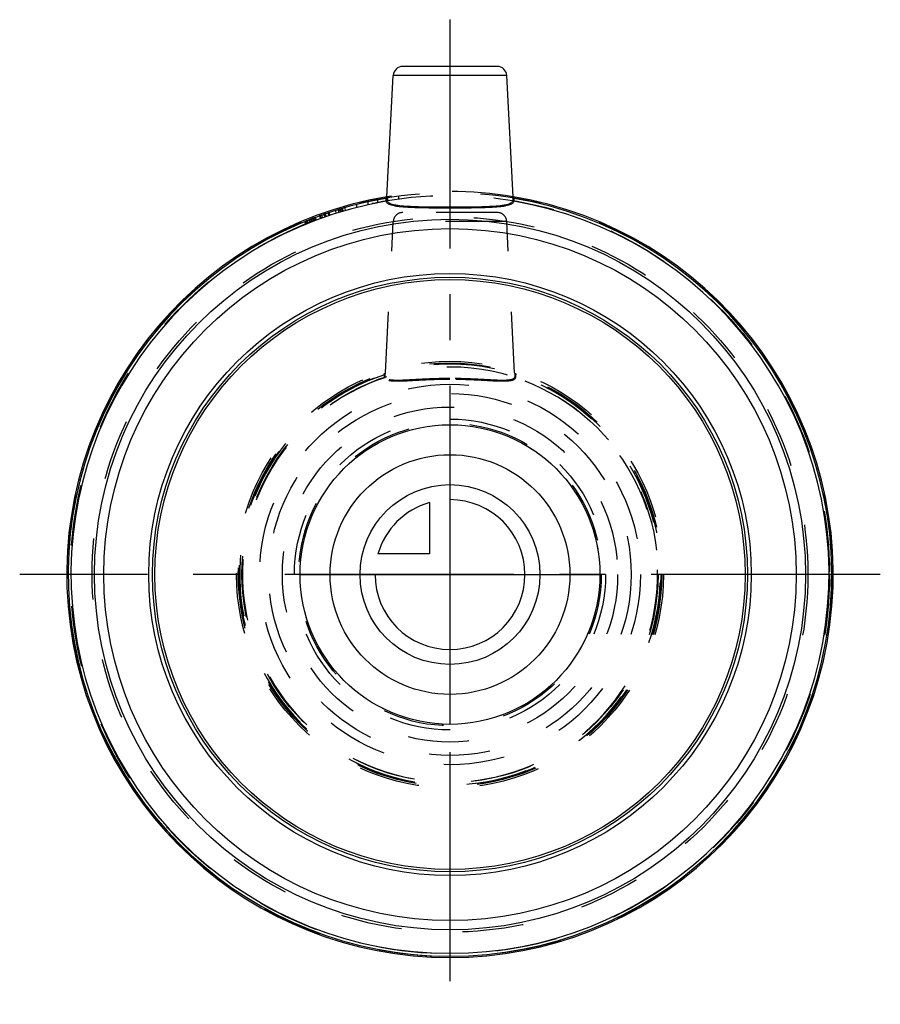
# Model space of a CAD drawing. Header units: millimetres. Extents: x 454 to 546, y 447 to 553.
import ezdxf

# ---------------------------------------------------------------- set-up
doc = ezdxf.new("R2010")
doc.units = ezdxf.units.MM
doc.header["$LTSCALE"] = 65.185185
doc.linetypes.add('CENTER', pattern=[0.6, 0.375, -0.075, 0.075, -0.075])
doc.linetypes.add('HIDDEN', pattern=[0.2, 0.1, -0.1])
for name, color, linetype in [('ACHSEN_S', 7, 'CONTINUOUS'), ('KOERPER', 7, 'CONTINUOUS'), ('KONST.EL_MIT_GEO', 7, 'CONTINUOUS'), ('KURVEN', 7, 'CONTINUOUS')]:
    doc.layers.add(name, color=color, linetype=linetype)

msp = doc.modelspace()

# ---------------------------------------------------------------- linework, layer by layer
at = {"layer": 'ACHSEN_S', "color": 2, "linetype": 'CENTER'}
for p, q in [((500, 552.58), (500, 447.43)), ((545.92, 493.32), (454.08, 493.32))]:
    msp.add_line(p, q, dxfattribs=at)
at = {"layer": 'KOERPER', "color": 7, "linetype": 'Continuous'}
for p, q in [((493.27, 533.67), (493.95, 546.63)), ((506.73, 533.67), (506.05, 546.63))]:
    msp.add_line(p, q, dxfattribs=at)
at = {"layer": 'KOERPER', "color": 8, "linetype": 'HIDDEN'}
for p, q in [((493.1, 514.85), (493.95, 531.03)), ((506.9, 514.85), (506.05, 531.03))]:
    msp.add_line(p, q, dxfattribs=at)
at = {"layer": 'KOERPER', "color": 7, "linetype": 'Continuous'}
msp.add_circle((500, 493.32), 31.5, dxfattribs=at)
at = {"layer": 'KOERPER', "color": 8, "linetype": 'HIDDEN'}
for radius in [22.6, 17.89, 16]:
    msp.add_circle((500, 493.32), radius, dxfattribs=at)
at = {"layer": 'KONST.EL_MIT_GEO', "color": 7, "linetype": 'Continuous'}
for p, q in [((505.05, 547.58), (494.95, 547.58)), ((506.05, 546.63), (493.95, 546.63)), ((493.17, 533.57), (493.16, 533.49)), ((493.16, 533.49), (493.26, 533.49)), ((493.17, 533.65), (493.17, 533.57)), ((493.27, 533.67), (493.26, 533.49)), ((506.74, 533.49), (506.73, 533.67)), ((506.84, 533.49), (506.74, 533.49)), ((506.84, 533.49), (506.83, 533.65))]:
    msp.add_line(p, q, dxfattribs=at)
at = {"layer": 'KONST.EL_MIT_GEO', "color": 8, "linetype": 'HIDDEN'}
for p, q in [((491.25, 532.87), (491.25, 533.18)), ((492.3, 533.09), (492.3, 533.39)), ((493.35, 533.28), (493.35, 533.58)), ((494.55, 533.46), (494.55, 533.76)), ((487.86, 531.96), (487.77, 532.25)), ((488.14, 532.05), (488.05, 532.34)), ((488.15, 532.05), (488.06, 532.34)), ((488.27, 532.09), (488.18, 532.38)), ((488.35, 532.11), (488.26, 532.4)), ((488.38, 532.12), (488.29, 532.41)), ((488.54, 532.17), (488.46, 532.46)), ((488.55, 532.17), (488.47, 532.46)), ((488.61, 532.19), (488.52, 532.48)), ((488.84, 532.26), (488.75, 532.54)), ((490.05, 532.58), (490.05, 532.89)), ((484.47, 531.05), (484.58, 530.77)), ((484.69, 530.82), (484.58, 531.1)), ((484.8, 530.87), (484.69, 531.14)), ((484.71, 531.15), (484.82, 530.87)), ((484.86, 530.89), (484.75, 531.17)), ((485.06, 530.97), (484.94, 531.25)), ((485.21, 531.03), (485.11, 531.31)), ((485.3, 531.06), (485.19, 531.34)), ((485.32, 531.07), (485.21, 531.35)), ((485.46, 531.13), (485.35, 531.41)), ((485.53, 531.15), (485.42, 531.43)), ((485.54, 531.16), (485.44, 531.44)), ((485.67, 531.2), (485.56, 531.48)), ((485.7, 531.22), (485.6, 531.5)), ((486.17, 531.39), (486.07, 531.67)), ((486.21, 531.41), (486.11, 531.69)), ((486.24, 531.42), (486.14, 531.7)), ((486.41, 531.48), (486.31, 531.76)), ((486.65, 531.56), (486.55, 531.85)), ((486.74, 531.59), (486.64, 531.87)), ((486.77, 531.6), (486.68, 531.89)), ((487.07, 531.71), (486.98, 531.99)), ((487.17, 531.74), (487.08, 532.02)), ((487.19, 531.74), (487.09, 532.03)), ((506.05, 531.03), (493.95, 531.03)), ((505.05, 531.98), (494.95, 531.98)), ((492.99, 514.65), (493, 514.81)), ((492.99, 514.65), (493.09, 514.65)), ((493.09, 514.65), (493.1, 514.85)), ((493.1, 514.85), (493.1, 514.85)), ((506.9, 514.85), (506.91, 514.65)), ((506.9, 514.85), (506.9, 514.85)), ((507.01, 514.65), (506.91, 514.65)), ((507, 514.81), (507.01, 514.65))]:
    msp.add_line(p, q, dxfattribs=at)
for radius in [40.8, 40.5, 38.19, 22.78, 22.5, 22.2, 20.32, 19.33, 16.6, 16.15]:
    msp.add_circle((500, 493.32), radius, dxfattribs=at)
at = {"layer": 'KONST.EL_MIT_GEO', "color": 7, "linetype": 'Continuous'}
for radius in [37.94, 36.95, 32.15, 31.75]:
    msp.add_circle((500, 493.32), radius, dxfattribs=at)
for centre, radius, start, end in [((494.95, 546.58), 1, 90, 177), ((505.05, 546.58), 1, 3, 90), ((500, 493.32), 40.9, 99.4683, 80.5317), ((500, 493.32), 40.75, 99.6598, 80.3402), ((500, 493.32), 40.45, 99.716, 80.284)]:
    msp.add_arc(centre, radius, start, end, dxfattribs=at)
at = {"layer": 'KONST.EL_MIT_GEO', "color": 8, "linetype": 'HIDDEN'}
for centre, radius, start, end in [((500, 493.32), 40.9, 80.5317, 99.4683), ((494.95, 530.98), 1, 90, 177), ((505.05, 530.98), 1, 3, 90), ((500, 493.32), 22.45, 108.19, 71.81), ((500, 493.32), 22.15, 108.3746, 71.6254)]:
    msp.add_arc(centre, radius, start, end, dxfattribs=at)
at = {"layer": 'KONST.EL_MIT_GEO', "color": 7, "linetype": 'Continuous'}
for points, knots in [([(493.16, 533.49), (493.16, 533.43), (493.17, 533.33), (493.17, 533.23), (493.17, 533.2)], [0, 0, 0, 0, 0.64666, 1, 1, 1, 1]), ([(493.17, 533.2), (493.19, 533.2), (493.24, 533.22), (493.25, 533.27), (493.26, 533.29)], [0, 0, 0, 0, 0.502839, 1, 1, 1, 1]), ([(493.17, 533.2), (493.18, 533.16), (493.22, 533.06), (493.34, 532.96), (493.52, 532.86), (493.75, 532.78), (494.05, 532.71), (494.54, 532.63), (495.29, 532.57), (496.3, 532.52), (497.46, 532.5), (498.7, 532.49), (499.56, 532.49), (500, 532.49)], [0, 0, 0, 0, 0.018406, 0.0405, 0.068654, 0.103939, 0.146722, 0.196987, 0.318779, 0.465642, 0.632336, 0.812683, 1, 1, 1, 1]), ([(493.26, 533.49), (493.26, 533.45), (493.26, 533.38), (493.25, 533.31), (493.26, 533.29)], [0, 0, 0, 0, 0.643091, 1, 1, 1, 1]), ([(493.26, 533.29), (493.26, 533.25), (493.3, 533.16), (493.42, 533.05), (493.6, 532.95), (493.83, 532.87), (494.12, 532.81), (494.61, 532.73), (495.34, 532.66), (496.35, 532.62), (497.49, 532.59), (498.72, 532.58), (499.57, 532.58), (500, 532.58)], [0, 0, 0, 0, 0.018599, 0.040826, 0.069071, 0.104426, 0.147267, 0.19758, 0.319428, 0.466267, 0.632835, 0.81296, 1, 1, 1, 1]), ([(500, 532.58), (500.43, 532.58), (501.28, 532.58), (502.51, 532.59), (503.65, 532.62), (504.66, 532.66), (505.39, 532.73), (505.88, 532.81), (506.17, 532.87), (506.4, 532.95), (506.58, 533.05), (506.7, 533.16), (506.74, 533.25), (506.74, 533.29)], [0, 0, 0, 0, 0.18704, 0.367165, 0.533732, 0.680572, 0.80242, 0.852733, 0.895574, 0.930929, 0.959174, 0.981401, 1, 1, 1, 1]), ([(500, 532.49), (500.44, 532.49), (501.3, 532.49), (502.54, 532.5), (503.7, 532.52), (504.71, 532.57), (505.46, 532.63), (505.95, 532.71), (506.25, 532.78), (506.48, 532.86), (506.66, 532.96), (506.78, 533.06), (506.82, 533.16), (506.83, 533.2)], [0, 0, 0, 0, 0.187317, 0.367664, 0.534358, 0.681221, 0.803013, 0.853278, 0.896061, 0.931346, 0.9595, 0.981594, 1, 1, 1, 1]), ([(506.74, 533.29), (506.75, 533.31), (506.74, 533.38), (506.74, 533.45), (506.74, 533.49)], [0, 0, 0, 0, 0.356297, 1, 1, 1, 1]), ([(506.83, 533.2), (506.81, 533.2), (506.76, 533.22), (506.75, 533.27), (506.74, 533.29)], [0, 0, 0, 0, 0.502839, 1, 1, 1, 1]), ([(506.83, 533.2), (506.83, 533.23), (506.83, 533.33), (506.84, 533.43), (506.84, 533.49)], [0, 0, 0, 0, 0.35273, 1, 1, 1, 1])]:
    msp.add_open_spline(points, degree=3, knots=knots, dxfattribs=at)
at = {"layer": 'KONST.EL_MIT_GEO', "color": 8, "linetype": 'HIDDEN'}
for points, knots in [([(493.02, 514.35), (493.01, 514.38), (493.01, 514.49), (493, 514.59), (492.99, 514.65)], [0, 0, 0, 0, 0.355542, 1, 1, 1, 1]), ([(493.02, 514.35), (493.04, 514.35), (493.07, 514.38), (493.08, 514.42), (493.09, 514.44)], [0, 0, 0, 0, 0.502701, 1, 1, 1, 1]), ([(500, 514.16), (499.55, 514.16), (498.68, 514.15), (497.4, 514.1), (496.22, 514.04), (495.32, 513.98), (494.68, 513.96), (494.27, 513.96), (493.91, 513.97), (493.49, 514.01), (493.05, 514.13), (493.02, 514.35)], [0, 0, 0, 0, 0.189338, 0.371677, 0.540302, 0.688937, 0.75396, 0.81194, 0.862367, 0.904904, 1, 1, 1, 1]), ([(493.09, 514.44), (493.08, 514.46), (493.09, 514.53), (493.09, 514.6), (493.09, 514.65)], [0, 0, 0, 0, 0.362364, 1, 1, 1, 1]), ([(500, 514.26), (499.56, 514.26), (498.69, 514.24), (497.43, 514.19), (496.26, 514.13), (495.37, 514.08), (494.74, 514.05), (494.33, 514.05), (493.97, 514.06), (493.56, 514.09), (493.12, 514.22), (493.09, 514.44)], [0, 0, 0, 0, 0.18893, 0.370969, 0.539469, 0.688169, 0.753279, 0.811367, 0.861908, 0.904552, 1, 1, 1, 1]), ([(506.91, 514.44), (506.88, 514.22), (506.44, 514.09), (506.03, 514.06), (505.67, 514.05), (505.26, 514.05), (504.63, 514.08), (503.74, 514.13), (502.57, 514.19), (501.31, 514.24), (500.44, 514.26), (500, 514.26)], [0, 0, 0, 0, 0.095448, 0.138091, 0.18863, 0.246716, 0.311824, 0.460521, 0.62902, 0.811061, 1, 1, 1, 1]), ([(506.98, 514.35), (506.95, 514.13), (506.51, 514.01), (506.09, 513.97), (505.73, 513.96), (505.32, 513.96), (504.68, 513.98), (503.78, 514.04), (502.6, 514.1), (501.32, 514.15), (500.45, 514.16), (500, 514.16)], [0, 0, 0, 0, 0.095095, 0.137631, 0.188056, 0.246034, 0.311056, 0.459689, 0.628312, 0.810653, 1, 1, 1, 1]), ([(506.91, 514.65), (506.91, 514.6), (506.91, 514.53), (506.92, 514.46), (506.91, 514.44)], [0, 0, 0, 0, 0.637027, 1, 1, 1, 1]), ([(506.98, 514.35), (506.96, 514.35), (506.93, 514.38), (506.92, 514.42), (506.91, 514.44)], [0, 0, 0, 0, 0.502701, 1, 1, 1, 1]), ([(507.01, 514.65), (507, 514.59), (506.99, 514.49), (506.99, 514.38), (506.98, 514.35)], [0, 0, 0, 0, 0.643853, 1, 1, 1, 1])]:
    msp.add_open_spline(points, degree=3, knots=knots, dxfattribs=at)
at = {"layer": 'KURVEN', "color": 40, "linetype": 'Continuous'}
for p, q in [((500, 509.32), (500, 477.32)), ((497.8, 501.02), (497.8, 495.52)), ((497.8, 495.52), (492.31, 495.52)), ((484, 493.32), (516, 493.32))]:
    msp.add_line(p, q, dxfattribs=at)
for radius in [16, 12.8, 9.6]:
    msp.add_circle((500, 493.32), radius, dxfattribs=at)
for start, end in [(180, 90), (105.962, 164.038)]:
    msp.add_arc((500, 493.32), 8, start, end, dxfattribs=at)

doc.saveas('drawing.dxf')
